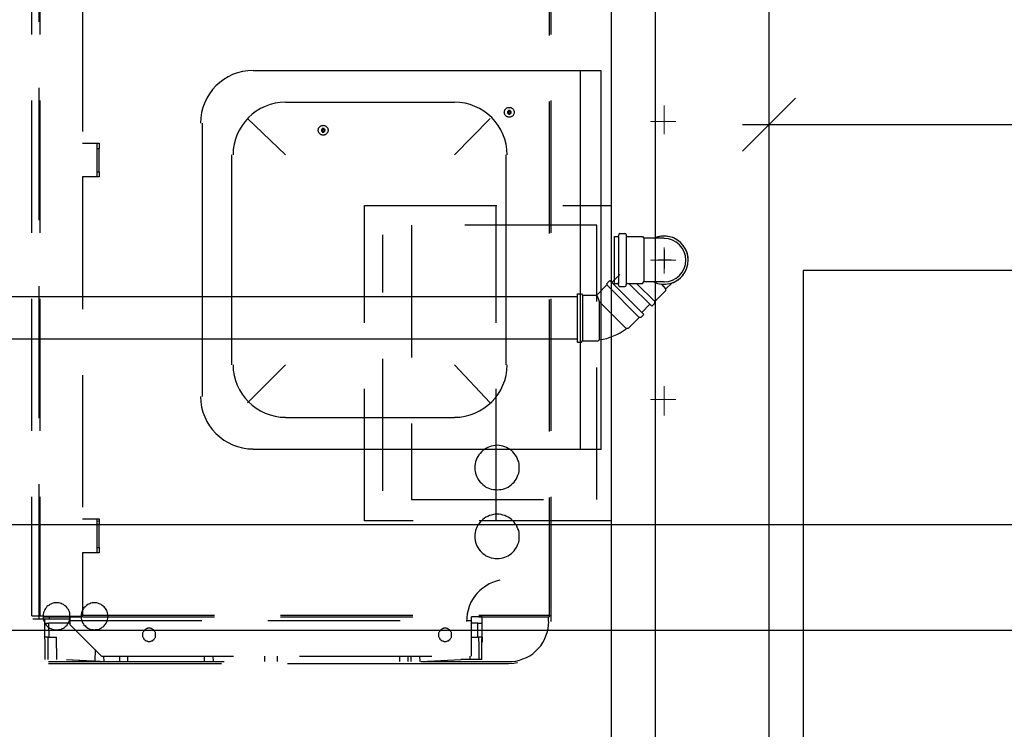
# Model space of a CAD drawing. Header units: millimetres. Extents: x 481 to 729890, y -1 to 83.
# Tile 18 of 60: x 518.62 to 522.34, y 38.5 to 41.19. Entities that reach past the tile are written whole.
import ezdxf

# ---------------------------------------------------------------- set-up
doc = ezdxf.new("R2010")
doc.units = ezdxf.units.MM
doc.header["$MEASUREMENT"] = 0
doc.linetypes.add('Dashed', pattern=[0.75, 0.5, -0.25])
for name, color, linetype, lineweight in [('Simbolos', 1, 'Continuous', 30), ('SIMBOLOS INT', 8, 'Continuous', 5), ('Simbolos_int', 1, 'Continuous', 30), ('TQ-Seção tubo', 1, 'Continuous', 30)]:
    doc.layers.add(name, color=color, linetype=linetype, lineweight=lineweight)
doc.styles.add('TimesNewRoman', font='times.ttf')
doc.dimstyles.new('UM_25.000000', dxfattribs={"dimtxt": 0.18, "dimasz": 0.2, "dimexe": 0.1, "dimexo": 0.2, "dimgap": 0, "dimtad": 1, "dimtih": 1, "dimtoh": 1, "dimdec": 1, "dimlfac": 25, "dimzin": 0, "dimdsep": 46, "dimtxsty": 'Standard', "dimblk": 'CLOSED', "dimblk1": 'CLOSED', "dimblk2": 'CLOSED', "dimcen": 0.09, "dimdle": 0.1, "dimadec": 1, "dimazin": 2, "dimtfac": 1, "dimtdec": 4, "dimtofl": 0, "dimtmove": 0, "dimatfit": 3, "dimldrblk": 'CLOSED', "dimfxl": 0, "dimtolj": 1, "dimarcsym": 0})

# ---------------------------------------------------------------- blocks, each defined once
blk = doc.blocks.new('_OBLIQUE')
at = {"color": 0, "linetype": 'ByBlock', "lineweight": -2}
blk.add_line((-0.5, -0.5), (0.5, 0.5), dxfattribs=at)
blk = doc.blocks.new('*D53')
at = {"color": 0, "linetype": 'Continuous', "lineweight": -2}
for p, q in [((518.2045, 35.2432), (518.2045, 39.1759)), ((518.4931, 39.0759), (518.1045, 39.0759)), ((520.6551, 35.3432), (518.1045, 35.3432))]:
    blk.add_line(p, q, dxfattribs=at)
at = {"layer": 'Defpoints', "color": 0}
for p in [(518.2045, 39.0759), (518.6931, 39.0759), (520.8551, 35.3432)]:
    blk.add_point(p, dxfattribs=at)
at = {"color": 0, "lineweight": -2, "xscale": 0.2, "yscale": 0.2, "zscale": 0.2}
for p, rotation in [((518.2045, 39.0759), 90), ((518.2045, 35.3432), 270)]:
    blk.add_blockref('_OBLIQUE', p, dxfattribs=dict(at, rotation=rotation))
at = {"color": 7, "insert": (517.9927, 37.2095), "char_height": 0.2118, "attachment_point": 5, "rotation": 90, "style": 'TimesNewRoman'}
blk.add_mtext('\\A1;93', dxfattribs=at)
blk = doc.blocks.new('*D54')
at = {"color": 0, "linetype": 'Continuous', "lineweight": -2}
for p, q in [((518.2046, 38.9759), (518.2046, 40.1592)), ((518.4621, 40.0592), (518.1046, 40.0592)), ((518.4931, 39.0759), (518.1046, 39.0759))]:
    blk.add_line(p, q, dxfattribs=at)
at = {"layer": 'Defpoints', "color": 0}
for p in [(518.2046, 40.0592), (518.6621, 40.0592), (518.6931, 39.0759)]:
    blk.add_point(p, dxfattribs=at)
at = {"color": 0, "lineweight": -2, "xscale": 0.2, "yscale": 0.2, "zscale": 0.2}
for p, rotation in [((518.2046, 40.0592), 90), ((518.2046, 39.0759), 270)]:
    blk.add_blockref('_OBLIQUE', p, dxfattribs=dict(at, rotation=rotation))
at = {"color": 7, "insert": (517.9928, 39.5675), "char_height": 0.2118, "attachment_point": 5, "rotation": 90, "style": 'TimesNewRoman'}
blk.add_mtext('\\A1;25', dxfattribs=at)
blk = doc.blocks.new('*D55')
at = {"color": 0, "linetype": 'Continuous', "lineweight": -2}
for p, q in [((518.2048, 39.9592), (518.2048, 42.0852)), ((518.1896, 41.9852), (518.3048, 41.9852)), ((518.4621, 40.0592), (518.1048, 40.0592))]:
    blk.add_line(p, q, dxfattribs=at)
at = {"layer": 'Defpoints', "color": 0}
for p in [(517.9896, 41.9852), (518.2048, 41.9852), (518.6621, 40.0592)]:
    blk.add_point(p, dxfattribs=at)
at = {"color": 0, "lineweight": -2, "xscale": 0.2, "yscale": 0.2, "zscale": 0.2}
for p, rotation in [((518.2048, 41.9852), 90), ((518.2048, 40.0592), 270)]:
    blk.add_blockref('_OBLIQUE', p, dxfattribs=dict(at, rotation=rotation))
at = {"color": 7, "insert": (517.993, 41.0222), "char_height": 0.2118, "attachment_point": 5, "rotation": 90, "style": 'TimesNewRoman'}
blk.add_mtext('\\A1;48', dxfattribs=at)
blk = doc.blocks.new('*D62')
at = {"color": 0, "linetype": 'Continuous', "lineweight": -2}
for p, q in [((521.4521, 36.2902), (521.4521, 40.8914)), ((530.3622, 40.2652), (530.3622, 40.8914)), ((521.3521, 40.7914), (530.4622, 40.7914))]:
    blk.add_line(p, q, dxfattribs=at)
at = {"layer": 'Defpoints', "color": 0}
for p in [(530.3622, 40.7914), (530.3622, 40.0652), (521.4521, 36.0902)]:
    blk.add_point(p, dxfattribs=at)
at = {"color": 0, "lineweight": -2, "xscale": 0.2, "yscale": 0.2, "zscale": 0.2, "rotation": 180}
blk.add_blockref('_OBLIQUE', (521.4521, 40.7914), dxfattribs=at)
at = {"color": 0, "lineweight": -2, "xscale": 0.2, "yscale": 0.2, "zscale": 0.2}
blk.add_blockref('_OBLIQUE', (530.3622, 40.7914), dxfattribs=at)
at = {"color": 7, "insert": (525.9071, 41.0032), "char_height": 0.2118, "attachment_point": 5, "rotation": 0.0057, "style": 'TimesNewRoman'}
blk.add_mtext('\\A1;223', dxfattribs=at)

msp = doc.modelspace()

# ---------------------------------------------------------------- linework, layer by layer
at = {"color": 7}
for p, q in [((520.8551, 43.8482), (520.8551, 36.0422)), ((521.4521, 36.0902), (521.4521, 43.8482)), ((521.0231, 36.2192), (521.0231, 43.6712))]:
    msp.add_line(p, q, dxfattribs=at)
at = {"color": 8, "linetype": 'Dashed'}
for p, q in [((518.6621, 42.3822), (518.6621, 38.9312)), ((518.6911, 38.9302), (518.6911, 42.3822)), ((518.6931, 42.3822), (518.6931, 38.9302)), ((520.6201, 42.3792), (520.6201, 38.9342)), ((520.6261, 42.3822), (520.6261, 38.9312)), ((518.8541, 42.0152), (518.8541, 40.7212)), ((520.4621, 40.8422), (520.4641, 40.8402)), ((520.4621, 40.8352), (520.4641, 40.8372)), ((520.4641, 40.8402), (520.4681, 40.8402)), ((520.4641, 40.8372), (520.4641, 40.8402)), ((520.4681, 40.8372), (520.4641, 40.8372)), ((520.4661, 40.8452), (520.4681, 40.8432)), ((520.4661, 40.8422), (520.4681, 40.8402)), ((520.4661, 40.8352), (520.4681, 40.8372)), ((520.4661, 40.8312), (520.4681, 40.8332)), ((520.4681, 40.8402), (520.4681, 40.8432)), ((520.4681, 40.8432), (520.4711, 40.8432)), ((520.4681, 40.8332), (520.4681, 40.8372)), ((520.4711, 40.8332), (520.4681, 40.8332)), ((520.4731, 40.8452), (520.4711, 40.8432)), ((520.4711, 40.8432), (520.4711, 40.8402)), ((520.4731, 40.8422), (520.4711, 40.8402)), ((520.4711, 40.8402), (520.4741, 40.8402)), ((520.4711, 40.8372), (520.4711, 40.8332)), ((520.4731, 40.8352), (520.4711, 40.8372)), ((520.4741, 40.8372), (520.4711, 40.8372)), ((520.4731, 40.8312), (520.4711, 40.8332)), ((520.4761, 40.8422), (520.4741, 40.8402)), ((520.4741, 40.8402), (520.4741, 40.8372)), ((520.4761, 40.8352), (520.4741, 40.8372)), ((519.7581, 40.7732), (519.7601, 40.7722)), ((519.7581, 40.7672), (519.7601, 40.7692)), ((519.7601, 40.7722), (519.7641, 40.7722)), ((519.7601, 40.7692), (519.7601, 40.7722)), ((519.7641, 40.7692), (519.7601, 40.7692)), ((519.7621, 40.7772), (519.7641, 40.7752)), ((519.7621, 40.7742), (519.7641, 40.7722)), ((519.7621, 40.7672), (519.7641, 40.7692)), ((519.7621, 40.7632), (519.7641, 40.7652)), ((519.7641, 40.7722), (519.7641, 40.7752)), ((519.7641, 40.7752), (519.7671, 40.7752)), ((519.7641, 40.7652), (519.7641, 40.7692)), ((519.7671, 40.7652), (519.7641, 40.7652)), ((519.7691, 40.7772), (519.7671, 40.7752)), ((519.7671, 40.7752), (519.7671, 40.7722)), ((519.7691, 40.7742), (519.7671, 40.7722)), ((519.7671, 40.7722), (519.7701, 40.7722)), ((519.7671, 40.7692), (519.7671, 40.7652)), ((519.7691, 40.7672), (519.7671, 40.7692)), ((519.7701, 40.7692), (519.7671, 40.7692)), ((519.7691, 40.7632), (519.7671, 40.7652)), ((519.7721, 40.7732), (519.7701, 40.7722)), ((519.7701, 40.7722), (519.7701, 40.7692)), ((519.7721, 40.7672), (519.7701, 40.7692)), ((518.8541, 40.7212), (518.9181, 40.7212)), ((518.9091, 40.7212), (518.9091, 40.5932)), ((518.9091, 40.7212), (518.9091, 40.5932)), ((518.9181, 40.7212), (518.9181, 40.7012)), ((518.9091, 40.7012), (518.9171, 40.7012)), ((518.9171, 40.6132), (518.9171, 40.7012)), ((518.9171, 40.7012), (518.9181, 40.7012)), ((518.9091, 40.6132), (518.9171, 40.6132)), ((518.9171, 40.6132), (518.9181, 40.6132)), ((518.9181, 40.6132), (518.9181, 40.5932)), ((518.8541, 40.5932), (518.8541, 39.2982)), ((518.9181, 40.5932), (518.8541, 40.5932)), ((518.8541, 39.2982), (518.9181, 39.2982)), ((518.9091, 39.2982), (518.9091, 39.1702)), ((518.9091, 39.2982), (518.9091, 39.1702)), ((518.9091, 39.2912), (518.9101, 39.2912)), ((518.9091, 39.2782), (518.9171, 39.2782)), ((518.9101, 39.2912), (518.9161, 39.2902)), ((518.9161, 39.2902), (518.9181, 39.2912)), ((518.9171, 39.1902), (518.9171, 39.2782)), ((518.9171, 39.2782), (518.9181, 39.2782)), ((518.9181, 39.2982), (518.9181, 39.2782)), ((518.8541, 39.1702), (518.8541, 38.9342)), ((518.9181, 39.1702), (518.8541, 39.1702)), ((518.9091, 39.1902), (518.9171, 39.1902)), ((518.9171, 39.1902), (518.9181, 39.1902)), ((518.9181, 39.1902), (518.9181, 39.1702)), ((518.8541, 38.9342), (520.6201, 38.9342)), ((518.8541, 38.9282), (518.8541, 38.9342)), ((520.6201, 38.9342), (520.6201, 38.9312)), ((518.6911, 38.9302), (518.6631, 38.9302)), ((518.6901, 38.9192), (518.6671, 38.9192)), ((518.6901, 38.9192), (518.6901, 38.9302)), ((518.7301, 38.9192), (518.6901, 38.9192)), ((518.6931, 38.9302), (518.6911, 38.9302)), ((518.7051, 38.9302), (518.6931, 38.9302)), ((518.7051, 38.9302), (518.8491, 38.9302)), ((518.7051, 38.9272), (518.8491, 38.9272)), ((518.7101, 38.9192), (518.7121, 38.7662)), ((518.7101, 38.9032), (518.7261, 38.9032)), ((518.8061, 38.9032), (518.7261, 38.9032)), ((518.7261, 38.9032), (518.7271, 38.8502)), ((518.7301, 38.9192), (518.7301, 38.9272)), ((518.8061, 38.9192), (518.7301, 38.9192)), ((518.8061, 38.9272), (518.8061, 38.9132)), ((518.8061, 38.9132), (520.3261, 38.9132)), ((518.8061, 38.9132), (518.8061, 38.8992)), ((518.8061, 38.8992), (518.9261, 38.7792)), ((518.8541, 38.9302), (518.8491, 38.9302)), ((518.8491, 38.9302), (518.8491, 38.9272)), ((518.8491, 38.9272), (518.8491, 38.9302)), ((518.8541, 38.9282), (520.6201, 38.9282)), ((520.3261, 38.9132), (520.3261, 38.9282)), ((520.3671, 38.9282), (520.3261, 38.9282)), ((520.3261, 38.7792), (520.3261, 38.9132)), ((520.3501, 38.9032), (520.3261, 38.9032)), ((520.3501, 38.9032), (520.3661, 38.9032)), ((520.3501, 38.8502), (520.3501, 38.9032)), ((520.3651, 38.7662), (520.3671, 38.9282)), ((520.6181, 38.9102), (520.6181, 38.9282)), ((520.6261, 38.9312), (520.6201, 38.9312)), ((520.6201, 38.9312), (520.6201, 38.9282)), ((520.6201, 38.9312), (520.6201, 38.9282)), ((520.6261, 38.9312), (520.6261, 38.9102)), ((518.7231, 38.8502), (518.7111, 38.8502)), ((518.7231, 38.8502), (518.7561, 38.8502)), ((518.7231, 38.8502), (518.7231, 38.8172)), ((518.7571, 38.7662), (518.7561, 38.8502)), ((520.3261, 38.8502), (520.3531, 38.8502)), ((520.3661, 38.8502), (520.3531, 38.8502)), ((520.3531, 38.8502), (520.3541, 38.8172)), ((520.3661, 38.8502), (520.3661, 38.8312)), ((518.7231, 38.8172), (518.7231, 38.7662)), ((518.9021, 38.8042), (518.9011, 38.7602)), ((520.3541, 38.8172), (520.3541, 38.7662)), ((518.7261, 38.7582), (518.8641, 38.7582)), ((518.8641, 38.7502), (518.7261, 38.7502)), ((518.7941, 38.7662), (518.9471, 38.7582)), ((518.7941, 38.7662), (518.8621, 38.7622)), ((518.8621, 38.7622), (518.9471, 38.7582)), ((518.8641, 38.7582), (519.1411, 38.7582)), ((519.1061, 38.7502), (518.8641, 38.7502)), ((518.9261, 38.7792), (520.3261, 38.7792)), ((518.9361, 38.7582), (518.9351, 38.7792)), ((518.9471, 38.7582), (519.2441, 38.7582)), ((518.9941, 38.7792), (518.9941, 38.7582)), ((519.0261, 38.7582), (519.0261, 38.7792)), ((520.1301, 38.7502), (519.1061, 38.7502)), ((519.1411, 38.7582), (519.3901, 38.7582)), ((519.2441, 38.7582), (519.3901, 38.7582)), ((519.3151, 38.7792), (519.3151, 38.7582)), ((519.3501, 38.7582), (519.3491, 38.7792)), ((519.5441, 38.7582), (519.5441, 38.7792)), ((519.5921, 38.7582), (519.5921, 38.7792)), ((520.0541, 38.7792), (520.0541, 38.7582)), ((520.0861, 38.7582), (520.0861, 38.7792)), ((520.0971, 38.7792), (520.0971, 38.7582)), ((520.3861, 38.7502), (520.1301, 38.7502)), ((520.1321, 38.7582), (520.1311, 38.7792)), ((520.1341, 38.7582), (520.2861, 38.7662)), ((520.1341, 38.7582), (520.4661, 38.7582)), ((520.3651, 38.7662), (520.2861, 38.7662)), ((520.3201, 38.7792), (520.3201, 38.7662)), ((520.4501, 38.7502), (520.3861, 38.7502)), ((520.4661, 38.7502), (520.4501, 38.7502)), ((520.4861, 38.7512), (520.4661, 38.7502)), ((520.5001, 38.7532), (520.4861, 38.7512))]:
    msp.add_line(p, q, dxfattribs=at)
at = {"color": 8}
for p, q in [((520.8171, 40.9952), (519.5001, 40.9952)), ((520.7391, 39.5612), (520.7391, 40.9952)), ((520.8171, 39.5612), (520.8171, 40.9952)), ((520.2621, 40.8752), (519.6231, 40.8752)), ((519.3081, 39.7622), (519.3081, 40.7972)), ((519.6231, 40.6772), (519.4791, 40.8152)), ((520.2621, 40.6772), (520.3971, 40.8152)), ((519.4191, 39.8822), (519.4191, 40.6772)), ((520.4571, 39.8822), (520.4571, 40.6772)), ((519.6231, 39.8822), (519.4791, 39.7382)), ((520.2621, 39.8822), (520.3971, 39.7382)), ((520.2621, 39.6812), (519.6231, 39.6812)), ((520.8171, 39.5612), (519.5001, 39.5612))]:
    msp.add_line(p, q, dxfattribs=at)
at = {"color": 7, "linetype": 'Dashed'}
for p, q in [((520.4201, 39.2912), (520.4201, 40.4852)), ((520.8011, 40.4102), (520.0991, 40.4102)), ((520.0991, 40.4102), (520.0991, 39.3722)), ((520.8011, 39.3722), (520.8011, 40.4102)), ((519.9911, 39.4052), (519.9911, 40.3742)), ((520.0991, 39.3722), (520.8011, 39.3722))]:
    msp.add_line(p, q, dxfattribs=at)
msp.add_lwpolyline([(520.8551, 39.2912), (519.9221, 39.2912), (519.9221, 40.4852), (520.8551, 40.4852), (520.8551, 39.2912)], dxfattribs=at)
at = {"color": 7}
msp.add_lwpolyline([(524.3681, 35.4632), (524.3681, 40.2392), (521.5811, 40.2392), (521.5811, 35.4632), (524.3681, 35.4632)], close=True, dxfattribs=at)
at = {"color": 8, "linetype": 'Dashed'}
for points in [[(520.4231, 39.5772), (520.4161, 39.5762), (520.4091, 39.5752), (520.4011, 39.5742), (520.3941, 39.5712), (520.3881, 39.5692), (520.3811, 39.5652), (520.3751, 39.5612), (520.3691, 39.5572), (520.3641, 39.5522), (520.3591, 39.5462), (520.3541, 39.5412), (520.3501, 39.5342), (520.3471, 39.5282), (520.3441, 39.5212), (520.3421, 39.5142), (520.3401, 39.5072), (520.3391, 39.5002), (520.3391, 39.4922), (520.3391, 39.4852), (520.3401, 39.4782), (520.3421, 39.4712), (520.3441, 39.4642), (520.3471, 39.4572), (520.3501, 39.4502), (520.3541, 39.4442), (520.3591, 39.4382), (520.3641, 39.4332), (520.3691, 39.4282), (520.3751, 39.4232), (520.3811, 39.4192), (520.3881, 39.4162), (520.3941, 39.4132), (520.4011, 39.4112), (520.4091, 39.4092), (520.4161, 39.4092), (520.4231, 39.4082), (520.4311, 39.4092), (520.4381, 39.4092), (520.4451, 39.4112), (520.4521, 39.4132), (520.4591, 39.4162), (520.4651, 39.4192), (520.4711, 39.4232), (520.4771, 39.4282), (520.4831, 39.4332), (520.4881, 39.4382), (520.4921, 39.4442), (520.4961, 39.4502), (520.4991, 39.4572), (520.5021, 39.4642), (520.5051, 39.4712), (520.5061, 39.4782), (520.5071, 39.4852), (520.5071, 39.4922), (520.5071, 39.5002), (520.5061, 39.5072), (520.5051, 39.5142), (520.5021, 39.5212), (520.4991, 39.5282), (520.4961, 39.5342), (520.4921, 39.5412), (520.4881, 39.5462), (520.4831, 39.5522), (520.4771, 39.5572), (520.4711, 39.5612), (520.4651, 39.5652), (520.4591, 39.5692), (520.4521, 39.5712), (520.4451, 39.5742), (520.4381, 39.5752), (520.4311, 39.5762), (520.4231, 39.5772)], [(520.4231, 39.3162), (520.4161, 39.3162), (520.4091, 39.3152), (520.4011, 39.3132), (520.3941, 39.3112), (520.3881, 39.3082), (520.3811, 39.3052), (520.3751, 39.3012), (520.3691, 39.2962), (520.3641, 39.2912), (520.3591, 39.2862), (520.3541, 39.2802), (520.3501, 39.2742), (520.3471, 39.2672), (520.3441, 39.2612), (520.3421, 39.2542), (520.3401, 39.2462), (520.3391, 39.2392), (520.3391, 39.2322), (520.3391, 39.2252), (520.3401, 39.2172), (520.3421, 39.2102), (520.3441, 39.2032), (520.3471, 39.1962), (520.3501, 39.1902), (520.3541, 39.1842), (520.3591, 39.1782), (520.3641, 39.1722), (520.3691, 39.1672), (520.3751, 39.1632), (520.3811, 39.1592), (520.3881, 39.1562), (520.3941, 39.1532), (520.4011, 39.1512), (520.4091, 39.1492), (520.4161, 39.1482), (520.4231, 39.1482), (520.4311, 39.1482), (520.4381, 39.1492), (520.4451, 39.1512), (520.4521, 39.1532), (520.4591, 39.1562), (520.4651, 39.1592), (520.4711, 39.1632), (520.4771, 39.1672), (520.4831, 39.1722), (520.4881, 39.1782), (520.4921, 39.1842), (520.4961, 39.1902), (520.4991, 39.1962), (520.5021, 39.2032), (520.5051, 39.2102), (520.5061, 39.2172), (520.5071, 39.2252), (520.5071, 39.2322), (520.5071, 39.2392), (520.5061, 39.2462), (520.5051, 39.2542), (520.5021, 39.2612), (520.4991, 39.2672), (520.4961, 39.2742), (520.4921, 39.2802), (520.4881, 39.2862), (520.4831, 39.2912), (520.4771, 39.2962), (520.4711, 39.3012), (520.4651, 39.3052), (520.4591, 39.3082), (520.4521, 39.3112), (520.4451, 39.3132), (520.4381, 39.3152), (520.4311, 39.3162), (520.4231, 39.3162)], [(520.4341, 39.0662), (520.4201, 39.0632), (520.4061, 39.0582), (520.3931, 39.0522), (520.3811, 39.0442), (520.3691, 39.0362), (520.3581, 39.0272), (520.3471, 39.0162), (520.3381, 39.0052), (520.3301, 38.9932), (520.3231, 38.9802), (520.3171, 38.9672), (520.3131, 38.9532), (520.3101, 38.9392), (520.3081, 38.9242), (520.3071, 38.9102)], [(518.7561, 38.9812), (518.7521, 38.9812), (518.7471, 38.9802), (518.7431, 38.9792), (518.7391, 38.9782), (518.7351, 38.9762), (518.7311, 38.9742), (518.7271, 38.9712), (518.7231, 38.9692), (518.7201, 38.9662), (518.7171, 38.9622), (518.7141, 38.9592), (518.7121, 38.9552), (518.7101, 38.9512), (518.7081, 38.9472), (518.7071, 38.9432), (518.7061, 38.9382), (518.7051, 38.9342), (518.7051, 38.9292), (518.7051, 38.9252), (518.7061, 38.9202), (518.7071, 38.9162), (518.7081, 38.9122), (518.7101, 38.9082), (518.7121, 38.9042), (518.7141, 38.9002), (518.7171, 38.8962), (518.7201, 38.8932), (518.7231, 38.8902), (518.7271, 38.8872), (518.7311, 38.8852), (518.7351, 38.8832), (518.7391, 38.8812), (518.7431, 38.8802), (518.7471, 38.8792), (518.7521, 38.8782), (518.7561, 38.8782), (518.7611, 38.8782), (518.7651, 38.8792), (518.7701, 38.8802), (518.7741, 38.8812), (518.7781, 38.8832), (518.7821, 38.8852), (518.7861, 38.8872), (518.7891, 38.8902), (518.7931, 38.8932), (518.7961, 38.8962), (518.7981, 38.9002), (518.8011, 38.9042), (518.8031, 38.9082), (518.8051, 38.9122), (518.8061, 38.9162), (518.8071, 38.9202), (518.8071, 38.9252), (518.8081, 38.9292), (518.8071, 38.9342), (518.8071, 38.9382), (518.8061, 38.9432), (518.8051, 38.9472), (518.8031, 38.9512), (518.8011, 38.9552), (518.7981, 38.9592), (518.7961, 38.9622), (518.7931, 38.9662), (518.7891, 38.9692), (518.7861, 38.9712), (518.7821, 38.9742), (518.7781, 38.9762), (518.7741, 38.9782), (518.7701, 38.9792), (518.7651, 38.9802), (518.7611, 38.9812), (518.7561, 38.9812)], [(518.9001, 38.9802), (518.8951, 38.9802), (518.8911, 38.9802), (518.8861, 38.9792), (518.8821, 38.9772), (518.8781, 38.9762), (518.8741, 38.9742), (518.8701, 38.9712), (518.8671, 38.9682), (518.8641, 38.9652), (518.8601, 38.9622), (518.8581, 38.9592), (518.8551, 38.9552), (518.8531, 38.9512), (518.8521, 38.9472), (518.8501, 38.9432), (518.8491, 38.9382), (518.8491, 38.9342), (518.8491, 38.9292), (518.8491, 38.9252), (518.8491, 38.9212), (518.8501, 38.9162), (518.8521, 38.9122), (518.8531, 38.9082), (518.8551, 38.9042), (518.8581, 38.9002), (518.8601, 38.8972), (518.8641, 38.8932), (518.8671, 38.8902), (518.8701, 38.8882), (518.8741, 38.8852), (518.8781, 38.8832), (518.8821, 38.8812), (518.8861, 38.8802), (518.8911, 38.8792), (518.8951, 38.8792), (518.9001, 38.8782), (518.9041, 38.8792), (518.9081, 38.8792), (518.9131, 38.8802), (518.9171, 38.8812), (518.9211, 38.8832), (518.9251, 38.8852), (518.9291, 38.8882), (518.9321, 38.8902), (518.9361, 38.8932), (518.9391, 38.8972), (518.9411, 38.9002), (518.9441, 38.9042), (518.9461, 38.9082), (518.9481, 38.9122), (518.9491, 38.9162), (518.9501, 38.9212), (518.9501, 38.9252), (518.9511, 38.9292), (518.9501, 38.9342), (518.9501, 38.9382), (518.9491, 38.9432), (518.9481, 38.9472), (518.9461, 38.9512), (518.9441, 38.9552), (518.9411, 38.9592), (518.9391, 38.9622), (518.9361, 38.9652), (518.9321, 38.9682), (518.9291, 38.9712), (518.9251, 38.9742), (518.9211, 38.9762), (518.9171, 38.9772), (518.9131, 38.9792), (518.9081, 38.9802), (518.9041, 38.9802), (518.9001, 38.9802)], [(520.4661, 38.7582), (520.4801, 38.7582), (520.4941, 38.7602), (520.5081, 38.7632), (520.5211, 38.7682), (520.5341, 38.7742), (520.5471, 38.7802), (520.5581, 38.7882), (520.5691, 38.7972), (520.5791, 38.8072), (520.5881, 38.8182), (520.5961, 38.8302), (520.6031, 38.8422), (520.6081, 38.8552), (520.6131, 38.8682), (520.6161, 38.8822), (520.6181, 38.8962), (520.6191, 38.9102)], [(519.1061, 38.8842), (519.1041, 38.8842), (519.1021, 38.8842), (519.1001, 38.8832), (519.0981, 38.8832), (519.0961, 38.8822), (519.0941, 38.8812), (519.0921, 38.8802), (519.0901, 38.8782), (519.0891, 38.8772), (519.0871, 38.8752), (519.0861, 38.8732), (519.0851, 38.8722), (519.0841, 38.8702), (519.0831, 38.8682), (519.0821, 38.8662), (519.0821, 38.8632), (519.0811, 38.8612), (519.0811, 38.8592), (519.0811, 38.8572), (519.0821, 38.8552), (519.0821, 38.8532), (519.0831, 38.8512), (519.0841, 38.8492), (519.0851, 38.8472), (519.0861, 38.8452), (519.0871, 38.8432), (519.0891, 38.8412), (519.0901, 38.8402), (519.0921, 38.8392), (519.0941, 38.8372), (519.0961, 38.8362), (519.0981, 38.8362), (519.1001, 38.8352), (519.1021, 38.8342), (519.1041, 38.8342), (519.1061, 38.8342), (519.1091, 38.8342), (519.1111, 38.8342), (519.1131, 38.8352), (519.1151, 38.8362), (519.1171, 38.8362), (519.1191, 38.8372), (519.1211, 38.8392), (519.1231, 38.8402), (519.1241, 38.8412), (519.1261, 38.8432), (519.1271, 38.8452), (519.1281, 38.8472), (519.1291, 38.8492), (519.1301, 38.8512), (519.1311, 38.8532), (519.1311, 38.8552), (519.1311, 38.8572), (519.1311, 38.8592), (519.1311, 38.8612), (519.1311, 38.8632), (519.1311, 38.8662), (519.1301, 38.8682), (519.1291, 38.8702), (519.1281, 38.8722), (519.1271, 38.8732), (519.1261, 38.8752), (519.1241, 38.8772), (519.1231, 38.8782), (519.1211, 38.8802), (519.1191, 38.8812), (519.1171, 38.8822), (519.1151, 38.8832), (519.1131, 38.8832), (519.1111, 38.8842), (519.1091, 38.8842), (519.1061, 38.8842)], [(520.2261, 38.8842), (520.2241, 38.8842), (520.2221, 38.8842), (520.2201, 38.8832), (520.2181, 38.8832), (520.2161, 38.8822), (520.2141, 38.8812), (520.2121, 38.8802), (520.2101, 38.8782), (520.2091, 38.8772), (520.2071, 38.8752), (520.2061, 38.8732), (520.2051, 38.8722), (520.2041, 38.8702), (520.2031, 38.8682), (520.2021, 38.8662), (520.2021, 38.8632), (520.2011, 38.8612), (520.2011, 38.8592), (520.2011, 38.8572), (520.2021, 38.8552), (520.2021, 38.8532), (520.2031, 38.8512), (520.2041, 38.8492), (520.2051, 38.8472), (520.2061, 38.8452), (520.2071, 38.8432), (520.2091, 38.8412), (520.2101, 38.8402), (520.2121, 38.8392), (520.2141, 38.8372), (520.2161, 38.8362), (520.2181, 38.8362), (520.2201, 38.8352), (520.2221, 38.8342), (520.2241, 38.8342), (520.2261, 38.8342), (520.2291, 38.8342), (520.2311, 38.8342), (520.2331, 38.8352), (520.2351, 38.8362), (520.2371, 38.8362), (520.2391, 38.8372), (520.2411, 38.8392), (520.2431, 38.8402), (520.2441, 38.8412), (520.2461, 38.8432), (520.2471, 38.8452), (520.2481, 38.8472), (520.2491, 38.8492), (520.2501, 38.8512), (520.2511, 38.8532), (520.2511, 38.8552), (520.2511, 38.8572), (520.2511, 38.8592), (520.2511, 38.8612), (520.2511, 38.8632), (520.2511, 38.8662), (520.2501, 38.8682), (520.2491, 38.8702), (520.2481, 38.8722), (520.2471, 38.8732), (520.2461, 38.8752), (520.2441, 38.8772), (520.2431, 38.8782), (520.2411, 38.8802), (520.2391, 38.8812), (520.2371, 38.8822), (520.2351, 38.8832), (520.2331, 38.8832), (520.2311, 38.8842), (520.2291, 38.8842), (520.2261, 38.8842)]]:
    msp.add_lwpolyline(points, dxfattribs=at)
for centre in [(520.4691, 40.8382), (519.7651, 40.7702)]:
    msp.add_circle(centre, 0.0186, dxfattribs=at)
at = {"color": 8}
for centre, start, end in [((519.5001, 40.7972), 90, 180), ((519.6231, 40.6772), 90, 180), ((520.2621, 40.6772), 0, 90), ((519.6231, 39.8822), 180, 270), ((520.2621, 39.8822), 270, 0), ((519.5001, 39.7622), 180, 270)]:
    msp.add_arc(centre, 0.199, start, end, dxfattribs=at)
at = {"color": 8, "linetype": 'Dashed'}
for centre, radius, start, end in [((520.5771, 40.8382), 0.1149, 178.327, 181.673), ((520.4691, 40.7352), 0.1064, 91.717, 93.5209), ((520.4691, 40.9412), 0.1064, 266.479, 268.283), ((520.5721, 40.8392), 0.1064, 176.479, 178.283), ((520.4691, 40.7302), 0.1149, 88.3274, 91.6726), ((520.5721, 40.8382), 0.1064, 181.717, 183.521), ((520.3661, 40.8392), 0.1064, 1.717, 3.5209), ((520.3661, 40.8382), 0.1064, 356.479, 358.283), ((520.4701, 40.7352), 0.1064, 86.4791, 88.283), ((520.4701, 40.9412), 0.1064, 271.717, 273.521), ((520.3611, 40.8382), 0.1149, 358.327, 1.6726), ((520.4691, 40.9462), 0.1149, 268.327, 271.673), ((519.8731, 40.7702), 0.1149, 178.327, 181.673), ((519.7651, 40.6672), 0.1064, 91.717, 93.5209), ((519.7651, 40.8732), 0.1064, 266.479, 268.283), ((519.7651, 40.6622), 0.1149, 88.3274, 91.6726), ((519.8681, 40.7702), 0.1064, 176.479, 178.283), ((519.8681, 40.7702), 0.1064, 181.717, 183.521), ((519.7651, 40.8782), 0.1149, 268.327, 271.673), ((519.6621, 40.7702), 0.1064, 1.717, 3.5209), ((519.6621, 40.7702), 0.1064, 356.479, 358.283), ((519.7661, 40.6672), 0.1064, 86.4791, 88.283), ((519.7661, 40.8732), 0.1064, 271.717, 273.521), ((519.6571, 40.7702), 0.1149, 358.327, 1.6726)]:
    msp.add_arc(centre, radius, start, end, dxfattribs=at)
at = {"layer": 'Simbolos'}
for p, q in [((520.8671, 40.1902), (520.8671, 40.3672)), ((520.8671, 40.3672), (520.8791, 40.3672)), ((520.8841, 40.3762), (520.8831, 40.3702)), ((520.8881, 40.3792), (520.9071, 40.3792)), ((520.9111, 40.3752), (520.9121, 40.3702)), ((520.9161, 40.3672), (520.9731, 40.3672)), ((520.9731, 40.3672), (520.9781, 40.3612)), ((521.0151, 40.3612), (520.9781, 40.3612)), ((521.0551, 40.3612), (521.0151, 40.3612)), ((520.8495, 40.2013), (520.8382, 40.19)), ((520.8495, 40.2013), (520.9782, 40.0726)), ((520.8382, 40.1844), (520.8, 40.1462)), ((520.8382, 40.19), (520.8382, 40.1844)), ((520.8671, 40.1902), (520.8791, 40.1902)), ((520.8841, 40.1812), (520.8831, 40.1872)), ((520.8881, 40.1782), (520.9071, 40.1782)), ((520.9111, 40.1822), (520.9121, 40.1872)), ((520.9161, 40.1902), (520.9731, 40.1902)), ((521.0091, 40.1042), (520.9221, 40.1902)), ((520.9731, 40.1902), (520.9781, 40.1962)), ((521.0151, 40.1962), (520.9781, 40.1962)), ((521.0551, 40.1962), (521.0151, 40.1962)), ((521.0201, 40.1212), (521.0621, 40.1632)), ((521.0851, 40.1922), (521.0621, 40.1702)), ((521.0621, 40.1632), (521.0621, 40.1702)), ((520.7265, 40.1504), (520.7265, 39.968)), ((520.7265, 40.1504), (520.7421, 40.1504)), ((520.7421, 40.1504), (520.7463, 40.1462)), ((520.7463, 40.1462), (520.8, 40.1462)), ((521.0091, 40.1042), (521.0201, 40.1152)), ((521.0201, 40.1152), (521.0201, 40.1212)), ((520.9613, 40.0613), (520.9188, 40.0189)), ((520.9669, 40.0613), (520.9613, 40.0613)), ((520.9782, 40.0726), (520.9669, 40.0613)), ((520.9188, 40.0189), (520.9118, 40.0189)), ((520.8057, 39.9722), (520.8106, 39.9772)), ((520.7265, 39.968), (520.7421, 39.968)), ((520.7421, 39.968), (520.7463, 39.9722)), ((520.7463, 39.9722), (520.8057, 39.9722))]:
    msp.add_line(p, q, dxfattribs=at)
for centre, radius, start, end in [((520.8791, 40.3712), 0.004, 270, 345), ((520.8881, 40.3752), 0.004, 89.9998, 165), ((520.9071, 40.3752), 0.004, 4.9998, 89.9998), ((520.9161, 40.3712), 0.004, 185, 270), ((521.0551, 40.2782), 0.0823, 270, 89.9998), ((520.8791, 40.1862), 0.004, 14.9998, 89.9998), ((520.8881, 40.1822), 0.004, 195, 270), ((520.9071, 40.1822), 0.004, 270, 355), ((520.9161, 40.1862), 0.004, 89.9998, 175), ((520.7746, 40.207), 0.2337, 278.933, 306.067)]:
    msp.add_arc(centre, radius, start, end, dxfattribs=at)
at = {"layer": 'SIMBOLOS INT', "linetype": 'Continuous'}
for p, q in [((521.0551, 40.8032), (521.0551, 40.8632)), ((521.0551, 40.8032), (521.0041, 40.8032)), ((521.0551, 40.8032), (521.0551, 40.7552)), ((521.0551, 40.8032), (521.1001, 40.8032)), ((521.0551, 40.2782), (521.0551, 40.3262)), ((521.0551, 40.2782), (521.0041, 40.2782)), ((521.0551, 40.2782), (521.1001, 40.2782)), ((521.0551, 40.2782), (521.0551, 40.2272)), ((521.0551, 39.7502), (521.0551, 39.8012)), ((521.0551, 39.7502), (521.0041, 39.7502)), ((521.0551, 39.7502), (521.0551, 39.6902)), ((521.0551, 39.7502), (521.1001, 39.7502))]:
    msp.add_line(p, q, dxfattribs=at)
at = {"layer": 'Simbolos_int'}
for p, q in [((520.8821, 40.3672), (520.8821, 40.1902)), ((520.9121, 40.3672), (520.9121, 40.1902)), ((520.9781, 40.3612), (520.9781, 40.1962)), ((521.0551, 40.3172), (521.0551, 40.2462)), ((521.0821, 40.2782), (521.0331, 40.2782)), ((520.9613, 40.0613), (520.8382, 40.1844)), ((521.0201, 40.1212), (520.9501, 40.1902)), ((521.0621, 40.1702), (521.0451, 40.1882)), ((520.7463, 40.1462), (520.7463, 39.9722)), ((520.8064, 40.1313), (520.8, 40.1462)), ((520.8106, 40.12), (520.8064, 40.1313)), ((520.8106, 40.12), (520.9118, 40.0189)), ((520.8106, 39.9772), (520.8106, 40.12))]:
    msp.add_line(p, q, dxfattribs=at)
for start in [289.623, 244.623]:
    msp.add_arc((521.0551, 40.2782), 0.0912, start, 115.377, dxfattribs=at)
at = {"layer": 'TQ-Seção tubo'}
for p, q in [((520.8882, 40.2244), (520.8573, 40.1935)), ((520.7265, 40.1392), (513.3641, 40.1392)), ((521.0013, 40.1113), (520.9704, 40.0804)), ((520.7265, 39.9792), (513.3641, 39.9792)), ((525.3441, 39.2759), (507.9771, 39.2759)), ((525.3441, 38.8759), (507.9771, 38.8759))]:
    msp.add_line(p, q, dxfattribs=at)

# ---------------------------------------------------------------- dimensions: what is measured, and where the dimension line sits
at = {"linetype": 'Continuous'}
for base, p1, p2, text, picture, middle in [((518.2048, 41.9852), (518.6621, 40.0592), (517.9896, 41.9852), '48', '*D55', (517.993, 41.0222)), ((518.2046, 40.0592), (518.6931, 39.0759), (518.6621, 40.0592), '25', '*D54', (517.9928, 39.5675)), ((518.2045, 39.0759), (520.8551, 35.3432), (518.6931, 39.0759), '93', '*D53', (517.9927, 37.2095))]:
    dim = msp.add_linear_dim(base=base, p1=p1, p2=p2, angle=90, text=text, dimstyle='UM_25.000000', override={"dimtxt": 0.2118, "dimasz": 0.2, "dimexe": 0.1, "dimexo": 0.2, "dimtad": 1, "dimtih": 0, "dimtoh": 0, "dimdec": 1, "dimlfac": 25, "dimzin": 8, "dimtxsty": 'TimesNewRoman', "dimblk": 'OBLIQUE', "dimblk1": 'OBLIQUE', "dimblk2": 'OBLIQUE', "dimsah": 1, "dimdle": 0.1, "dimse1": 0, "dimse2": 0, "dimclrt": 7, "dimadec": 1, "dimazin": 3, "dimtmove": 2, "dimldrblk": 'OBLIQUE'}, dxfattribs=at)
    dim.commit()
    dim.dimension.update_dxf_attribs({"geometry": picture, "text_midpoint": middle, "dimtype": 160, "text_rotation": 90})
dim = msp.add_linear_dim(base=(530.3622, 40.7914), p1=(521.4521, 36.0902), p2=(530.3622, 40.0652), text='223', dimstyle='UM_25.000000', override={"dimtxt": 0.2118, "dimasz": 0.2, "dimexe": 0.1, "dimexo": 0.2, "dimtad": 1, "dimtih": 0, "dimtoh": 0, "dimdec": 1, "dimlfac": 25, "dimzin": 8, "dimtxsty": 'TimesNewRoman', "dimblk": 'OBLIQUE', "dimblk1": 'OBLIQUE', "dimblk2": 'OBLIQUE', "dimsah": 1, "dimdle": 0.1, "dimse1": 0, "dimse2": 0, "dimclrt": 7, "dimadec": 1, "dimazin": 3, "dimtmove": 2, "dimldrblk": 'OBLIQUE'}, dxfattribs=at)
dim.commit()
dim.dimension.update_dxf_attribs({"geometry": '*D62', "text_midpoint": (525.9071, 41.0032), "dimtype": 160, "text_rotation": 0.0057})

doc.saveas('drawing.dxf')
